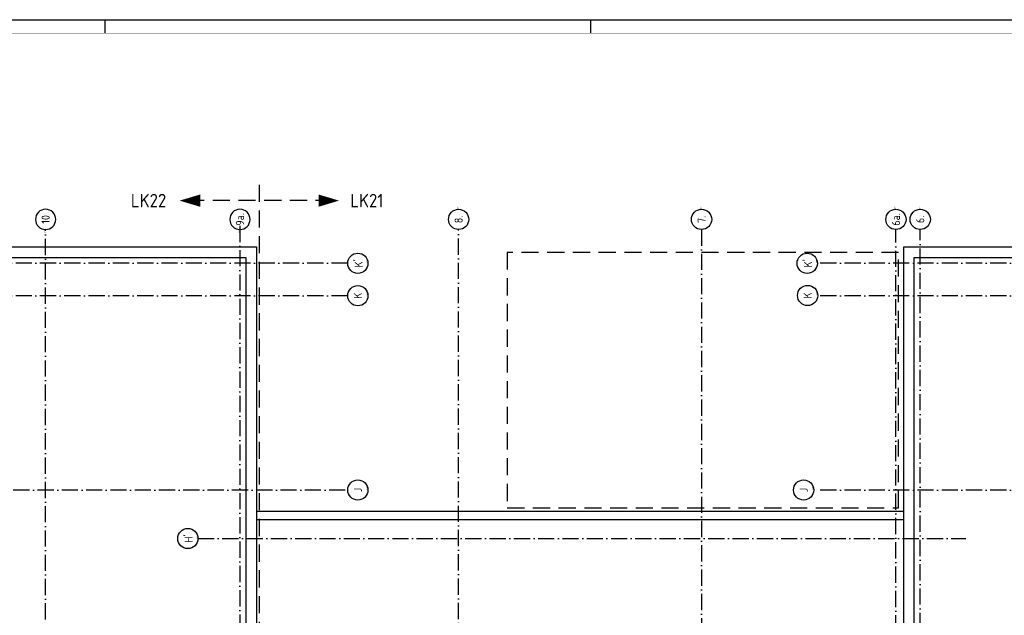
# Model space of a CAD drawing. Header units: millimetres. Extents: x 89505 to 241280, y 191 to 84291.
# Tile 37 of 45: x 165045 to 201520, y 62219 to 84291. Entities that reach past the tile are written whole.
import ezdxf
from ezdxf.enums import TextEntityAlignment as Align

# ---------------------------------------------------------------- set-up
doc = ezdxf.new("R2010")
doc.units = ezdxf.units.MM
doc.header["$LTSCALE"] = 100
doc.linetypes.add('DASHDOT', pattern=[9, 6, -1.5, 0, -1.5])
doc.linetypes.add('HIDDEN', pattern=[9.525, 6.35, -3.175])
doc.layers.get('0').update_dxf_attribs({"linetype": 'CONTINUOUS'})
for name, color, linetype in [('AL$1----_MAATVOERING', 7, 'CONTINUOUS'), ('AL$7----_STRAMIEN', 1, 'DASHDOT'), ('AL27----_DAKEN', 7, 'CONTINUOUS'), ('ALN-----_BLOCKNAAM', 2, 'CONTINUOUS'), ('LIJN025', 10, 'CONTINUOUS'), ('LIJN050', 90, 'CONTINUOUS'), ('LIJN070', 130, 'CONTINUOUS'), ('TEKST25', 10, 'CONTINUOUS'), ('TEKST35', 50, 'CONTINUOUS'), ('TEKST50', 90, 'CONTINUOUS')]:
    doc.layers.add(name, color=color, linetype=linetype)
doc.styles.add('ISO', font='ISO.SHX')
doc.styles.add('ROMAND', font='romand')
doc.styles.get("Standard").update_dxf_attribs({"font": 'iso.shx'})

# ---------------------------------------------------------------- blocks, each defined once
blk = doc.blocks.new('A0-GE')
at = {"layer": 'LIJN025'}
blk.add_line((775, 836), (775, 841), dxfattribs=at)
at = {"layer": 'LIJN025', "linetype": 'Continuous'}
blk.add_line((955, 836), (955, 841), dxfattribs=at)
at = {"layer": 'LIJN025'}
blk.add_lwpolyline([(1500, 841), (1500, 0), (0, 0), (0, 841)], close=True, dxfattribs=at)
at = {"layer": 'LIJN050', "const_width": 0.2}
blk.add_lwpolyline([(1495, 836), (25, 836), (25, 5), (1495, 5)], close=True, dxfattribs=at)
at = {"layer": 'TEKST25', "style": 'ROMAND', "width": 2.899115}
blk.add_attdef('STATUS', text='', height=2.5, dxfattribs=at).set_placement((1454, 71.5), (1493, 71.5), align=Align.FIT)
at = {"layer": 'TEKST25', "style": 'ISO'}
for tag, p in [('E', (1455.25, 66)), ('NAAM-E', (1466.75, 66)), ('DATUM-E', (1485, 66)), ('D', (1455.25, 61)), ('NAAM-D', (1466.75, 61)), ('DATUM-D', (1485, 61)), ('C', (1455.25, 56)), ('NAAM-C', (1466.75, 56)), ('DATUM-C', (1485, 56)), ('B', (1455.25, 51)), ('NAAM-B', (1466.75, 51)), ('DATUM-B', (1485, 51)), ('A', (1455.25, 46)), ('NAAM-A', (1466.75, 46)), ('DATUM-A', (1485, 46))]:
    blk.add_attdef(tag, text='', height=2.5, dxfattribs=at).set_placement(p, align=Align.CENTER)
for tag, p in [('DATUM', (1332.75, 36.25)), ('SCHAAL', (1368, 36.25)), ('GETEKEND', (1398.25, 36.25)), ('GECONTOL.', (1433, 36.25)), ('FORMAAT', (1463.25, 28.25))]:
    blk.add_attdef(tag, p, '', height=2.5, dxfattribs=at)
at = {"layer": 'TEKST35', "style": 'ISO'}
for tag, p in [('PROJECT', (1334.5, 72.5)), ('PLAATS', (1334.5, 63.5)), ('INSTALLATIE-REGEL1', (1334.5, 52.5)), ('INSTALLATIE-REGEL2', (1334.5, 43.5))]:
    blk.add_attdef(tag, p, '', height=4, dxfattribs=at)
blk.add_attdef('PROJ.NR.', text='', height=4, dxfattribs=at).set_placement((1481, 23), align=Align.CENTER)
at = {"layer": 'TEKST50', "style": 'ISO'}
blk.add_attdef('FILE-NAAM', text='', height=5, dxfattribs=at).set_placement((1473.5, 7.5), align=Align.CENTER)
blk = doc.blocks.new('1011')
at = {"layer": 'AL$7----_STRAMIEN', "color": 7, "linetype": 'Continuous'}
blk.add_circle((-750, 0), 750, dxfattribs=at)
at = {"layer": 'AL$7----_STRAMIEN', "color": 3, "linetype": 'Continuous'}
blk.add_attdef('STR-NAAM', text='', height=600, rotation=360, dxfattribs=at).set_placement((-750, 0), align=Align.MIDDLE)
at = {"layer": 'ALN-----_BLOCKNAAM', "linetype": 'Continuous'}
blk.add_text('1011', height=100, dxfattribs=at).set_placement((0, 0))
blk = doc.blocks.new('1010')
at = {"layer": 'AL$7----_STRAMIEN', "color": 7, "linetype": 'Continuous'}
blk.add_circle((0, 750), 750, dxfattribs=at)
at = {"layer": 'AL$7----_STRAMIEN', "color": 3, "linetype": 'Continuous'}
blk.add_attdef('STR-NAAM', text='', height=600, rotation=360, dxfattribs=at).set_placement((0, 750), align=Align.MIDDLE)
at = {"layer": 'ALN-----_BLOCKNAAM', "linetype": 'Continuous'}
blk.add_text('1010', height=100, dxfattribs=at).set_placement((0, 0))

msp = doc.modelspace()

# ---------------------------------------------------------------- linework, layer by layer
at = {"layer": 'AL$1----_MAATVOERING', "color": 8, "linetype": 'HIDDEN'}
for p, q in [((197605, 75663), (183105, 75663)), ((183105, 75663), (183105, 66199)), ((197605, 66200), (197605, 75663)), ((183105, 66199), (197605, 66200))]:
    msp.add_line(p, q, dxfattribs=at)
at = {"layer": 'AL$7----_STRAMIEN', "color": 1}
msp.add_line((190305, 76516), (190305, 7175), dxfattribs=at)
at = {"layer": 'AL$7----_STRAMIEN'}
msp.add_line((171649, 65063), (200092, 65063), dxfattribs=at)
at = {"layer": 'AL$7----_STRAMIEN', "color": 1}
for points in [[(173205, 76653), (173205, 40315)], [(166005, 38663), (166005, 76516)], [(181305, 7175), (181305, 76516)], [(197505, 40025), (197505, 76516)], [(198405, 40112), (198405, 76516)], [(177197, 75263), (136995, 75263)], [(239405, 75263), (194595, 75263)], [(177197, 74063), (136995, 74063)], [(239405, 74063), (194595, 74063)], [(177105, 66863), (136905, 66863)], [(239405, 66863), (194505, 66863)]]:
    msp.add_lwpolyline(points, dxfattribs=at)
at = {"layer": 'AL27----_DAKEN', "color": 8}
for p, q in [((140195, 75873), (173815, 75873)), ((173815, 75873), (173815, 58173)), ((197795, 75873), (231415, 75873)), ((197795, 58213), (197795, 75873)), ((140585, 75483), (173425, 75483)), ((173425, 75483), (173425, 57783)), ((198185, 75483), (231025, 75483)), ((198185, 58213), (198185, 75483)), ((197795, 66067), (173815, 66067)), ((173815, 66067), (173815, 65767)), ((197795, 65767), (197795, 66067)), ((173815, 65767), (197795, 65767))]:
    msp.add_line(p, q, dxfattribs=at)
at = {"layer": 'LIJN050'}
msp.add_lwpolyline([(176872, 77586, 0, 451, 0), (176121, 77586, 451, 451, 0)], format="xyseb", dxfattribs=at)
at = {"layer": 'LIJN070', "linetype": 'HIDDEN'}
for p, q in [((173920, 78175), (173920, 5064)), ((171245, 77598), (176629, 77598))]:
    msp.add_line(p, q, dxfattribs=at)
at = {"layer": 'LIJN070', "color": 90}
msp.add_lwpolyline([(170971, 77586, 0, 460, 0), (171738, 77586, 460, 460, 0)], format="xyseb", dxfattribs=at)

# ---------------------------------------------------------------- block references
at = {"xscale": 100, "yscale": 100, "zscale": 100}
msp.add_blockref('A0-GE', (90707, 191), dxfattribs=at)
at = {"layer": 'AL$7----_STRAMIEN', "xscale": 0.5, "yscale": 0.5, "zscale": 0.5, "rotation": 90}
for name, p, values in [('1011', (181305, 77266), {'STR-NAAM': '8.'}), ('1011', (190305, 77266), {'STR-NAAM': '7.'}), ('1011', (197505, 77266), {'STR-NAAM': '6a.'}), ('1011', (198405, 77266), {'STR-NAAM': '6.'}), ('1010', (177947, 75263), {'STR-NAAM': "K'"}), ('1010', (194595, 75263), {'STR-NAAM': "K'"}), ('1010', (177947, 74063), {'STR-NAAM': 'K'}), ('1010', (194609, 74072), {'STR-NAAM': 'K'}), ('1010', (177947, 66863), {'STR-NAAM': 'J'}), ('1010', (194461, 66863), {'STR-NAAM': 'J'}), ('1010', (171649, 65065), {'STR-NAAM': "H'"})]:
    msp.add_blockref(name, p, dxfattribs=at).add_auto_attribs(values)
at = {"layer": 'AL$7----_STRAMIEN'}
ref = msp.add_blockref('1011', (166005, 76516), dxfattribs=dict(at, xscale=-0.5, yscale=0.5, zscale=0.5, rotation=90))
ref.add_attrib('STR-NAAM', '10', dxfattribs={"color": 3, "linetype": 'Continuous', "height": 300, "rotation": 90}).set_placement((166005, 76891), align=Align.MIDDLE)
ref = msp.add_blockref('1011', (173205, 76516), dxfattribs=dict(at, xscale=-0.5, yscale=0.5, zscale=0.5, rotation=90))
ref.add_attrib('STR-NAAM', '9a.', dxfattribs={"color": 3, "linetype": 'Continuous', "height": 300, "rotation": 90}).set_placement((173205, 76891), align=Align.MIDDLE)

# ---------------------------------------------------------------- texts
at = {"layer": 'TEKST50'}
for s, p in [('LK22', (169165, 77337)), ('LK21', (177292, 77337))]:
    msp.add_text(s, height=500, dxfattribs=at).set_placement(p)

doc.saveas('drawing.dxf')
